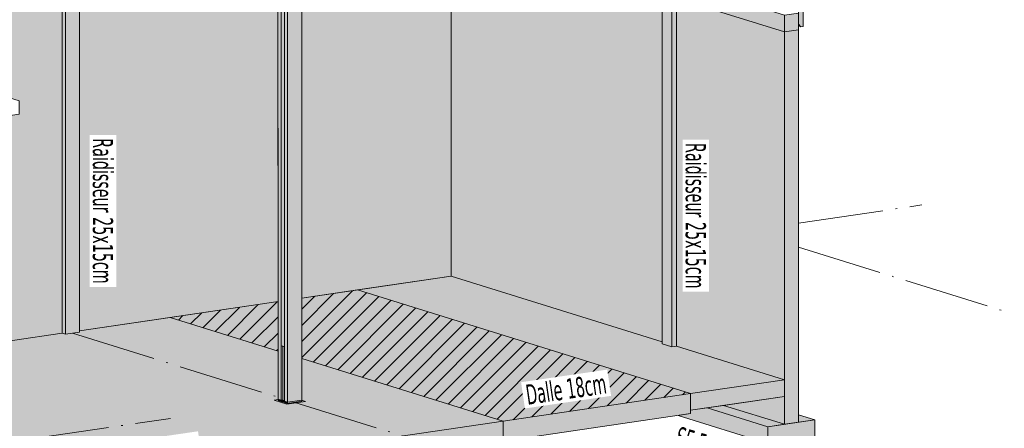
# Model space of a CAD drawing. Header units: millimetres. Extents: x 0 to 1517, y -116 to 725.
# Tile 253 of 256: x 1102 to 1217, y 316 to 364. Entities that reach past the tile are written whole.
import ezdxf

# ---------------------------------------------------------------- set-up
doc = ezdxf.new("R2010")
doc.units = ezdxf.units.MM
doc.linetypes.add('CADWORK_5', pattern=[13.2, 10, -1.5, 0.2, -1.5])
doc.layers.add('Ech.1_100', color=7, linetype='Continuous')
doc.layers.add('Ech.1_75', color=7, linetype='Continuous')
doc.styles.add('tahoma-', font='txt', dxfattribs={"height": 1})
pattern_1 = [(45, (0, 0), (-0.942809, 0.942809), [])]

msp = doc.modelspace()

# ---------------------------------------------------------------- hatches: boundary and pattern name
at = {"layer": 'Ech.1_75', "linetype": 'Continuous', "lineweight": 5, "true_color": 0xe0c8b3, "transparency": 33554687}
for points in [[(1133.44, 319.037), (1135.089, 319.278), (1135.088, 377.088), (1133.605, 377.549), (1133.605, 379.284), (1135.088, 380.615), (1135.088, 391.417), (1133.605, 391.877), (1133.605, 393.44), (1134.924, 393.634), (1135.088, 393.583), (1135.088, 400.068), (1133.44, 400.58), (1133.44, 319.037)], [(1133.44, 377.524), (1133.063, 377.469), (1133.063, 319.154), (1133.44, 319.037), (1133.44, 377.524)], [(1132.308, 319.388), (1132.685, 319.271), (1132.685, 373.915), (1132.307, 374.118), (1132.308, 319.388)], [(1132.685, 319.271), (1132.873, 319.299), (1132.873, 325.596), (1132.685, 325.654), (1132.685, 319.271)]]:
    msp.add_hatch(color=9, dxfattribs=at).paths.add_polyline_path(points)
at = {"layer": 'Ech.1_75', "linetype": 'Continuous', "lineweight": 5, "true_color": 0xeaddd7, "transparency": 33554687}
for points in [[(1193.616, 363.036), (1193.891, 363.076), (1193.891, 386.997), (1193.341, 385.469), (1193.341, 363.322), (1193.616, 363.036)], [(1193.427, 363.095), (1193.616, 363.036), (1193.341, 363.322), (1193.341, 363.184), (1193.427, 363.095)]]:
    msp.add_hatch(color=254, dxfattribs=at).paths.add_polyline_path(points)
at = {"layer": 'Ech.1_75', "linetype": 'Continuous', "lineweight": 5, "true_color": 0xfdfdfd, "transparency": 33554687}
for points in [[(1135.089, 331.231), (1152.617, 333.801), (1152.617, 374.564), (1147.571, 373.824), (1147.571, 373.814), (1146.253, 373.62), (1146.229, 373.628), (1135.088, 371.994), (1135.089, 331.231)], [(1152.617, 333.801), (1177.363, 326.116), (1177.363, 366.879), (1152.617, 374.564), (1152.617, 333.801)], [(1132.307, 371.586), (1109.038, 368.174), (1109.038, 327.411), (1132.308, 330.823), (1132.307, 371.586)], [(1101.966, 367.127), (1100.932, 366.975), (1090.755, 357.843), (1101.966, 354.361), (1101.966, 352.798), (1100.647, 352.605), (1089.483, 356.072), (1089.483, 324.544), (1107.012, 327.114), (1107.012, 367.877), (1101.966, 367.137), (1101.966, 367.127)], [(1191.693, 362.428), (1179.045, 366.357), (1179.045, 325.594), (1191.693, 321.666), (1191.693, 362.428)], [(1191.693, 319.712), (1184.57, 318.667), (1191.693, 316.455), (1191.693, 319.712)]]:
    msp.add_hatch(color=7, dxfattribs=at).paths.add_polyline_path(points)
at = {"layer": 'Ech.1_75', "linetype": 'Continuous', "lineweight": 5, "true_color": 0xf3f3f3, "transparency": 33554687}
for points in [[(1107.39, 369.714), (1107.012, 369.831), (1107.012, 327.114), (1107.39, 326.997), (1107.39, 369.714)], [(1107.39, 326.997), (1109.038, 327.239), (1109.038, 369.956), (1107.39, 369.714), (1107.39, 326.997)], [(1177.363, 325.865), (1178.496, 325.513), (1178.496, 368.23), (1177.363, 368.582), (1177.363, 325.865)], [(1178.496, 325.513), (1179.045, 325.594), (1179.045, 368.31), (1178.496, 368.23), (1178.496, 325.513)], [(1179.045, 366.357), (1191.693, 362.428), (1191.693, 364.382), (1179.045, 368.31), (1179.045, 366.357)], [(1191.693, 362.428), (1193.341, 362.67), (1193.341, 364.624), (1191.693, 364.382), (1191.693, 362.428)], [(1179.045, 325.594), (1178.496, 325.513), (1177.363, 325.865), (1177.363, 326.116), (1152.617, 333.801), (1141.628, 332.19), (1180.704, 320.054), (1191.693, 321.666), (1179.045, 325.594)], [(1135.089, 319.148), (1133.44, 318.906), (1132.308, 319.258), (1132.308, 325.036), (1119.65, 328.967), (1109.038, 327.411), (1109.038, 327.239), (1107.39, 326.997), (1107.012, 327.114), (1089.483, 324.544), (1089.483, 312.461), (1087.835, 312.219), (1100.483, 308.291), (1158.725, 316.831), (1135.089, 324.172), (1135.089, 319.148)], [(1182.647, 318.385), (1180.704, 318.1), (1180.704, 317.709), (1179.228, 317.493), (1189.77, 314.219), (1189.77, 316.173), (1182.647, 318.385)], [(1184.57, 318.667), (1182.647, 318.385), (1189.77, 316.173), (1191.693, 316.455), (1184.57, 318.667)], [(1193.341, 316.697), (1195.264, 316.979), (1193.341, 317.576), (1193.341, 316.697)]]:
    msp.add_hatch(color=7, dxfattribs=at).paths.add_polyline_path(points)
at = {"layer": 'Ech.1_75', "linetype": 'Continuous', "lineweight": 5, "true_color": 0xf7d1b3, "transparency": 33554687}
msp.add_hatch(color=254, dxfattribs=at).paths.add_polyline_path([(1132.685, 325.654), (1133.063, 325.537), (1133.063, 368.384), (1132.685, 368.501), (1132.685, 325.654)])
at = {"layer": 'Ech.1_75', "linetype": 'Continuous', "lineweight": 5, "true_color": 0xf8f8f8, "transparency": 33554687}
msp.add_hatch(color=7, dxfattribs=at).paths.add_polyline_path([(1191.693, 316.455), (1193.341, 316.697), (1193.341, 362.67), (1191.693, 362.428), (1191.693, 316.455)])
at = {"layer": 'Ech.1_75', "linetype": 'Continuous', "lineweight": 5, "true_color": 0xdcdcdc, "transparency": 33554687}
for points in [[(1158.725, 316.831), (1180.704, 320.054), (1141.628, 332.19), (1135.089, 331.231), (1135.089, 324.172), (1158.725, 316.831)], [(1132.308, 330.823), (1119.65, 328.967), (1132.308, 325.036), (1132.308, 330.823)], [(1180.704, 318.1), (1191.693, 319.712), (1191.693, 321.666), (1180.704, 320.054), (1180.704, 318.1)], [(1180.704, 320.054), (1158.725, 316.831), (1158.725, 314.487), (1180.704, 317.709), (1180.704, 320.054)], [(1158.725, 316.831), (1100.483, 308.291), (1100.483, 306.337), (1158.725, 314.878), (1158.725, 316.831)], [(1189.77, 314.219), (1195.264, 315.025), (1195.264, 316.979), (1189.77, 316.173), (1189.77, 314.219)]]:
    msp.add_hatch(color=254, dxfattribs=at).paths.add_polyline_path(points)
at = {"layer": 'Ech.1_75', "linetype": 'Continuous', "lineweight": 5, "transparency": 33554687}
h = msp.add_hatch(dxfattribs=at)
h.set_pattern_fill('CDWK_11', scale=1.333333, style=0, pattern_type=2)
h.set_pattern_definition(pattern_1)
h.paths.add_polyline_path([(1158.725, 316.831), (1180.704, 320.054), (1141.628, 332.19), (1135.089, 331.231), (1135.089, 324.172), (1158.725, 316.831)])
h = msp.add_hatch(dxfattribs=at)
h.set_pattern_fill('CDWK_11', scale=1.333333, style=0, pattern_type=2)
h.set_pattern_definition(pattern_1)
h.paths.add_polyline_path([(1132.308, 330.823), (1119.65, 328.967), (1132.308, 325.036), (1132.308, 330.823)])
at = {"layer": 'Ech.1_75', "linetype": 'Continuous', "lineweight": 5, "true_color": 0xb3d6f7, "transparency": 33554687}
for points in [[(1132.884, 325.592), (1132.873, 325.596), (1132.873, 319.292), (1132.873, 319.291), (1132.874, 319.29), (1132.875, 319.289), (1132.876, 319.288), (1132.877, 319.287), (1132.879, 319.287), (1132.881, 319.286), (1132.884, 319.285), (1132.884, 325.592)], [(1133.063, 325.537), (1132.884, 325.592), (1132.884, 319.285), (1133.063, 319.229), (1133.063, 325.537)], [(1133.44, 319.037), (1132.308, 319.388), (1132.308, 319.258), (1133.44, 318.906), (1133.44, 319.037)], [(1132.873, 319.299), (1132.685, 319.271), (1133.063, 319.154), (1133.063, 319.229), (1132.884, 319.285), (1132.881, 319.286), (1132.879, 319.287), (1132.877, 319.287), (1132.876, 319.288), (1132.875, 319.289), (1132.874, 319.29), (1132.873, 319.291), (1132.873, 319.292), (1132.873, 319.299)], [(1133.44, 318.906), (1135.089, 319.148), (1135.089, 319.278), (1133.44, 319.037), (1133.44, 318.906)]]:
    msp.add_hatch(color=254, dxfattribs=at).paths.add_polyline_path(points)

# ---------------------------------------------------------------- linework, layer by layer
at = {"layer": 'Ech.1_75', "color": 7, "linetype": 'Continuous', "lineweight": 5}
for points in [[(1133.44, 319.037), (1135.089, 319.278), (1135.088, 377.088), (1133.605, 377.549), (1133.605, 379.284), (1135.088, 380.615), (1135.088, 391.417), (1133.605, 391.877), (1133.605, 393.44), (1134.924, 393.634), (1135.088, 393.583), (1135.088, 400.068), (1133.44, 400.58), (1133.44, 319.037)], [(1193.616, 363.036), (1193.891, 363.076), (1193.891, 386.997), (1193.341, 385.469), (1193.341, 363.322), (1193.616, 363.036)], [(1133.44, 377.524), (1133.063, 377.469), (1133.063, 319.154), (1133.44, 319.037), (1133.44, 377.524)], [(1135.089, 331.231), (1152.617, 333.801), (1152.617, 374.564), (1147.571, 373.824), (1147.571, 373.814), (1146.253, 373.62), (1146.229, 373.628), (1135.088, 371.994), (1135.089, 331.231)], [(1152.617, 333.801), (1177.363, 326.116), (1177.363, 366.879), (1152.617, 374.564), (1152.617, 333.801)], [(1132.308, 319.388), (1132.685, 319.271), (1132.685, 373.915), (1132.307, 374.118), (1132.308, 319.388)], [(1132.307, 371.586), (1109.038, 368.174), (1109.038, 327.411), (1132.308, 330.823), (1132.307, 371.586)], [(1107.39, 369.714), (1107.012, 369.831), (1107.012, 327.114), (1107.39, 326.997), (1107.39, 369.714)], [(1107.39, 326.997), (1109.038, 327.239), (1109.038, 369.956), (1107.39, 369.714), (1107.39, 326.997)], [(1132.685, 325.654), (1133.063, 325.537), (1133.063, 368.384), (1132.685, 368.501), (1132.685, 325.654)], [(1177.363, 325.865), (1178.496, 325.513), (1178.496, 368.23), (1177.363, 368.582), (1177.363, 325.865)], [(1101.966, 367.127), (1100.932, 366.975), (1090.755, 357.843), (1101.966, 354.361), (1101.966, 352.798), (1100.647, 352.605), (1089.483, 356.072), (1089.483, 324.544), (1107.012, 327.114), (1107.012, 367.877), (1101.966, 367.137), (1101.966, 367.127)], [(1178.496, 325.513), (1179.045, 325.594), (1179.045, 368.31), (1178.496, 368.23), (1178.496, 325.513)], [(1179.045, 366.357), (1191.693, 362.428), (1191.693, 364.382), (1179.045, 368.31), (1179.045, 366.357)], [(1191.693, 362.428), (1179.045, 366.357), (1179.045, 325.594), (1191.693, 321.666), (1191.693, 362.428)], [(1191.693, 362.428), (1193.341, 362.67), (1193.341, 364.624), (1191.693, 364.382), (1191.693, 362.428)], [(1191.693, 316.455), (1193.341, 316.697), (1193.341, 362.67), (1191.693, 362.428), (1191.693, 316.455)], [(1193.427, 363.095), (1193.616, 363.036), (1193.341, 363.322), (1193.341, 363.184), (1193.427, 363.095)], [(1179.045, 325.594), (1178.496, 325.513), (1177.363, 325.865), (1177.363, 326.116), (1152.617, 333.801), (1141.628, 332.19), (1180.704, 320.054), (1191.693, 321.666), (1179.045, 325.594)], [(1158.725, 316.831), (1180.704, 320.054), (1141.628, 332.19), (1135.089, 331.231), (1135.089, 324.172), (1158.725, 316.831)], [(1132.308, 330.823), (1119.65, 328.967), (1132.308, 325.036), (1132.308, 330.823)], [(1135.089, 319.148), (1133.44, 318.906), (1132.308, 319.258), (1132.308, 325.036), (1119.65, 328.967), (1109.038, 327.411), (1109.038, 327.239), (1107.39, 326.997), (1107.012, 327.114), (1089.483, 324.544), (1089.483, 312.461), (1087.835, 312.219), (1100.483, 308.291), (1158.725, 316.831), (1135.089, 324.172), (1135.089, 319.148)], [(1132.685, 319.271), (1132.873, 319.299), (1132.873, 325.596), (1132.685, 325.654), (1132.685, 319.271)], [(1132.884, 325.592), (1132.873, 325.596), (1132.873, 319.292), (1132.873, 319.291), (1132.874, 319.29), (1132.875, 319.289), (1132.876, 319.288), (1132.877, 319.287), (1132.879, 319.287), (1132.881, 319.286), (1132.884, 319.285), (1132.884, 325.592)], [(1133.063, 325.537), (1132.884, 325.592), (1132.884, 319.285), (1133.063, 319.229), (1133.063, 325.537)], [(1180.704, 318.1), (1191.693, 319.712), (1191.693, 321.666), (1180.704, 320.054), (1180.704, 318.1)], [(1180.704, 320.054), (1158.725, 316.831), (1158.725, 314.487), (1180.704, 317.709), (1180.704, 320.054)], [(1133.44, 319.037), (1132.308, 319.388), (1132.308, 319.258), (1133.44, 318.906), (1133.44, 319.037)], [(1132.873, 319.299), (1132.685, 319.271), (1133.063, 319.154), (1133.063, 319.229), (1132.884, 319.285), (1132.881, 319.286), (1132.879, 319.287), (1132.877, 319.287), (1132.876, 319.288), (1132.875, 319.289), (1132.874, 319.29), (1132.873, 319.291), (1132.873, 319.292), (1132.873, 319.299)], [(1133.44, 318.906), (1135.089, 319.148), (1135.089, 319.278), (1133.44, 319.037), (1133.44, 318.906)], [(1191.693, 319.712), (1184.57, 318.667), (1191.693, 316.455), (1191.693, 319.712)], [(1182.647, 318.385), (1180.704, 318.1), (1180.704, 317.709), (1179.228, 317.493), (1189.77, 314.219), (1189.77, 316.173), (1182.647, 318.385)], [(1184.57, 318.667), (1182.647, 318.385), (1189.77, 316.173), (1191.693, 316.455), (1184.57, 318.667)], [(1193.341, 316.697), (1195.264, 316.979), (1193.341, 317.576), (1193.341, 316.697)], [(1158.725, 316.831), (1100.483, 308.291), (1100.483, 306.337), (1158.725, 314.878), (1158.725, 316.831)], [(1189.77, 314.219), (1195.264, 315.025), (1195.264, 316.979), (1189.77, 316.173), (1189.77, 314.219)]]:
    msp.add_lwpolyline(points, close=True, dxfattribs=at)
at = {"layer": 'Ech.1_75', "color": 7, "linetype": 'CADWORK_5', "lineweight": 5}
for points in [[(1193.341, 340.032), (1207.821, 342.155)], [(1193.341, 337.206), (1226.803, 326.814)], [(1108.214, 327.118), (1132.308, 319.635)], [(1134.264, 319.027), (1146.912, 315.099)], [(1089.483, 312.72), (1119.694, 317.15)]]:
    msp.add_lwpolyline(points, dxfattribs=at)
at = {"layer": 'Ech.1_75', "color": 9, "linetype": 'CADWORK_5', "lineweight": 5, "flags": 128}
for points in [[(1131.844, 319.277), (1132.308, 319.345)], [(1133.354, 318.808), (1131.844, 319.277)], [(1135.552, 319.13), (1133.354, 318.808)], [(1135.552, 319.13), (1135.089, 319.274)]]:
    msp.add_lwpolyline(points, dxfattribs=at)

# ---------------------------------------------------------------- next in the draw order: texts
at = {"layer": 'Ech.1_100', "color": 9, "linetype": 'Continuous', "insert": (1112.962, 349.974), "char_height": 2.5, "attachment_point": 1, "rotation": 270, "style": 'tahoma-', "bg_fill": 3, "box_fill_scale": 1.15, "bg_fill_color": 256, "bg_fill_true_color": 13158600, "bg_fill_transparency": 33554687}
msp.add_mtext('\\A1;\\fTahoma|b0|i0;\\W0.600000;\\H2.366200;Raidisseur 25x15cm', dxfattribs=at)
at = {"layer": 'Ech.1_100', "color": 7, "linetype": 'Continuous', "char_height": 2.5, "attachment_point": 1, "rotation": 8.30789, "style": 'tahoma-', "bg_fill": 3, "box_fill_scale": 1.15, "bg_fill_color": 256, "bg_fill_true_color": 13158600, "bg_fill_transparency": 33554687}
for s, insert in [('\\A1;\\fTahoma|b0|i0;\\W0.600000;\\H2.359200;Dalle 18cm', (1161.242, 321.07)), ('\\A1;\\fTahoma|b0|i0;\\W0.600000;\\H2.359200;Dalle 15cm', (1113.243, 313.844))]:
    msp.add_mtext(s, dxfattribs=dict(at, insert=insert))

# ---------------------------------------------------------------- next in the draw order: texts
at = {"layer": 'Ech.1_100', "color": 9, "linetype": 'Continuous', "insert": (1182.495, 349.408), "char_height": 2.5, "attachment_point": 1, "rotation": 270, "style": 'tahoma-', "bg_fill": 3, "box_fill_scale": 1.15, "bg_fill_color": 256, "bg_fill_true_color": 13158600, "bg_fill_transparency": 33554687}
msp.add_mtext('\\A1;\\fTahoma|b0|i0;\\W0.600000;\\H2.366200;Raidisseur 25x15cm', dxfattribs=at)

# ---------------------------------------------------------------- next in the draw order: texts
at = {"layer": 'Ech.1_100', "color": 9, "linetype": 'Continuous', "insert": (1179.38, 316.238), "char_height": 2.5, "attachment_point": 1, "rotation": 343.09775, "style": 'tahoma-', "bg_fill": 3, "box_fill_scale": 1.15, "bg_fill_color": 256, "bg_fill_true_color": 13158600, "bg_fill_transparency": 33554687}
msp.add_mtext('\\A1;\\fTahoma|b0|i0;\\W0.600000;\\H2.359300;SF 50x15', dxfattribs=at)

doc.saveas('drawing.dxf')
